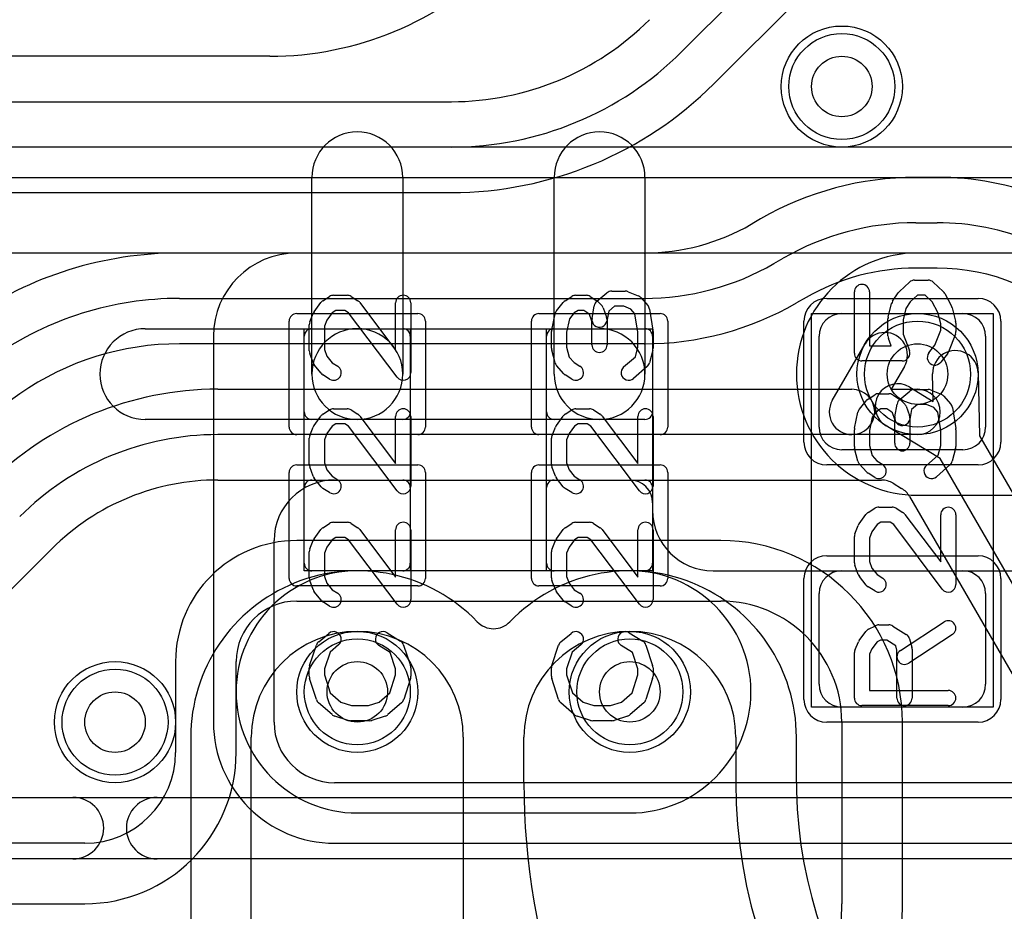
# Model space of a CAD drawing. Extents: x 0 to 20.5, y -6 to 27.
# Tile 8 of 14: x 9.8 to 13, y 19 to 21.9. Entities that reach past the tile are written whole.
import ezdxf

# ---------------------------------------------------------------- set-up
doc = ezdxf.new("R2010")
doc.units = 0
for name, color, linetype in [('Hole', 1, 'CONTINUOUS'), ('L1', 3, 'CONTINUOUS'), ('L2', 3, 'CONTINUOUS'), ('L3', 3, 'CONTINUOUS'), ('L4', 3, 'CONTINUOUS'), ('MetalMask-A', 176, 'CONTINUOUS'), ('PartsArea-A', 111, 'CONTINUOUS'), ('PartsArea-B', 111, 'CONTINUOUS'), ('PartsSilk-A', 221, 'CONTINUOUS'), ('Resist-A', 2, 'CONTINUOUS'), ('Resist-B', 2, 'CONTINUOUS'), ('Silk-A', 140, 'CONTINUOUS')]:
    doc.layers.add(name, color=color, linetype=linetype)

msp = doc.modelspace()

# ---------------------------------------------------------------- linework, layer by layer
at = {"layer": 'Hole'}
for centre in [(12.5, 21.7), (12.75, 20.75), (10.9, 19.7), (11.8, 19.7), (10.1, 19.6)]:
    msp.add_circle(centre, 0.1, dxfattribs=at)
at = {"layer": 'L1'}
for p, q in [((10.75, 20.75), (10.75, 21.4)), ((11.05, 21.4), (11.05, 20.75)), ((11.55, 20.75), (11.55, 21.4)), ((11.85, 21.4), (11.85, 20.75)), ((13.8, 21.15004), (10.7, 21.15004)), ((12.5, 20.95), (12.9, 20.95)), ((10.2, 20.9), (10.9, 20.9)), ((10.42496, 20.875), (10.42496, 19.6)), ((10.725, 20.625), (10.725, 20.875)), ((10.75, 20.9), (11.05, 20.9)), ((10.9, 20.9), (11.7, 20.9)), ((11.075, 20.875), (11.075, 20.625)), ((11.525, 20.625), (11.525, 20.875)), ((11.55, 20.9), (11.85, 20.9)), ((11.875, 20.875), (11.875, 20.625)), ((12.425, 20.575), (12.425, 20.875)), ((12.975, 20.875), (12.975, 20.575)), ((10.9, 20.6), (10.2, 20.6)), ((11.05, 20.6), (10.75, 20.6)), ((11.7, 20.6), (10.9, 20.6)), ((11.85, 20.6), (11.55, 20.6)), ((12.9, 20.5), (12.5, 20.5)), ((10.75, 20.4), (11.05, 20.4)), ((10.825, 20.4), (11.80003, 20.4)), ((11.55, 20.4), (11.85, 20.4)), ((10.725, 20.125), (10.725, 20.375)), ((11.075, 20.375), (11.075, 20.125)), ((11.525, 20.125), (11.525, 20.375)), ((11.875, 20.375), (11.875, 20.125)), ((11.875, 20.32503), (11.875, 20.3)), ((10.625, 19.6), (10.625, 20.2)), ((11.05, 20.1), (10.75, 20.1)), ((11.85, 20.1), (11.55, 20.1)), ((12.075, 20.1), (16.20003, 20.1)), ((12.5, 20.1), (12.9, 20.1)), ((12.425, 19.725), (12.425, 20.025)), ((12.975, 20.025), (12.975, 19.725)), ((12.9, 19.65), (12.5, 19.65)), ((16.075, 19.4), (10.825, 19.4)), ((10.825, 19.19996), (16.075, 19.19996))]:
    msp.add_line(p, q, dxfattribs=at)
for centre in [(12.5, 21.7), (12.75, 20.75), (10.9, 19.7), (11.8, 19.7), (10.1, 19.6)]:
    msp.add_circle(centre, 0.2, dxfattribs=at)
for centre, radius, start, end in [((10.9, 21.4), 0.15, 0, 180), ((11.7, 21.4), 0.15, 0, 180), ((10.7, 20.875), 0.27504, 90, 180), ((12.5, 20.875), 0.075, 90, 180), ((12.9, 20.875), 0.075, 0, 90), ((10.2, 20.75), 0.15, 90, -90), ((10.75, 20.875), 0.025, 90, 180), ((10.9, 20.75), 0.15, 90, -90), ((10.9, 20.75), 0.15, -90, 90), ((11.05, 20.875), 0.025, 0, 90), ((11.55, 20.875), 0.025, 90, 180), ((11.7, 20.75), 0.15, -90, 90), ((11.85, 20.875), 0.025, 0, 90), ((10.9, 20.75), 0.15, 180, 0), ((11.7, 20.75), 0.15, 180, 0), ((10.75, 20.625), 0.025, 180, -90), ((11.05, 20.625), 0.025, -90, 0), ((11.55, 20.625), 0.025, 180, -90), ((11.85, 20.625), 0.025, -90, 0), ((12.5, 20.575), 0.075, 180, -90), ((12.9, 20.575), 0.075, -90, 0), ((10.825, 20.2), 0.2, 90, 180), ((10.75, 20.375), 0.025, 90, 180), ((11.05, 20.375), 0.025, 0, 90), ((11.55, 20.375), 0.025, 90, 180), ((11.80003, 20.32503), 0.07497, 0, 90), ((11.85, 20.375), 0.025, 0, 90), ((12.075, 20.3), 0.2, 180, -90), ((10.75, 20.125), 0.025, 180, -90), ((11.05, 20.125), 0.025, -90, 0), ((11.55, 20.125), 0.025, 180, -90), ((11.85, 20.125), 0.025, -90, 0), ((12.5, 20.025), 0.075, 90, 180), ((12.9, 20.025), 0.075, 0, 90), ((12.5, 19.725), 0.075, 180, -90), ((12.9, 19.725), 0.075, -90, 0), ((10.825, 19.6), 0.40004, 180, -90), ((10.825, 19.6), 0.2, 180, -90)]:
    msp.add_arc(centre, radius, start, end, dxfattribs=at)
at = {"layer": 'L2'}
for p, q in [((7.50004, 21.4), (16.9747, 21.4)), ((17.00152, 21.15004), (7.50001, 21.15004)), ((13.55, 21.15004), (12.75, 21.15004)), ((12.75, 20.34996), (13.55, 20.34996)), ((12.1, 20.20004), (10.7, 20.20004)), ((10.7, 20), (12.1, 20)), ((10.29996, 19.8), (10.29996, 19.5)), ((10.5, 19.5), (10.5, 19.8)), ((12.5, 19.6), (12.5, 19)), ((12.70004, 19), (12.70004, 19.6)), ((10, 19.20004), (6.4, 19.20004)), ((6.4, 19), (10, 19))]:
    msp.add_line(p, q, dxfattribs=at)
for centre in [(12.5, 21.7), (10.9, 19.7), (11.8, 19.7), (10.1, 19.6)]:
    msp.add_circle(centre, 0.2, dxfattribs=at)
for centre, radius, start, end in [((12.75, 20.75), 0.40004, 90, -90), ((10.7, 19.8), 0.40004, 90, 180), ((12.1, 19.6), 0.60004, 0, 90), ((10.7, 19.8), 0.2, 90, 180), ((12.1, 19.6), 0.4, 0, 90), ((10, 19.5), 0.5, -90, 0), ((10, 19.5), 0.29996, -90, 0), ((10.5, 19), 2, -90, 0), ((10.5, 19), 2.20004, -90, 0)]:
    msp.add_arc(centre, radius, start, end, dxfattribs=at)
at = {"layer": 'L3'}
for p, q in [((0.67497, 21.4), (19.32503, 21.4)), ((19.32503, 21.15004), (0.67497, 21.15004)), ((13.55, 21.15004), (12.75, 21.15004)), ((12.75, 20.34996), (13.55, 20.34996)), ((11.8, 20.10004), (10.9, 20.10004)), ((10.9, 19.29996), (11.8, 19.29996))]:
    msp.add_line(p, q, dxfattribs=at)
for centre in [(12.5, 21.7), (10.1, 19.6)]:
    msp.add_circle(centre, 0.2, dxfattribs=at)
for centre, start, end in [((12.75, 20.75), 90, -90), ((10.9, 19.7), 90, -90), ((11.8, 19.7), -90, 90)]:
    msp.add_arc(centre, 0.40004, start, end, dxfattribs=at)
at = {"layer": 'L4'}
for p, q in [((12.07701, 21.70877), (12.94628, 22.57803)), ((12.44909, 22.29303), (11.97092, 21.81486)), ((10.61079, 21.8), (6.77719, 21.8)), ((6.77725, 21.65), (11.21079, 21.65)), ((11.21079, 21.5), (6.77725, 21.5)), ((12.81434, 21.40004), (12.74426, 21.40004)), ((6.77725, 21.34996), (11.21079, 21.34996)), ((12.20189, 21.24547), (12.20156, 21.24528)), ((12.23175, 21.26272), (12.20369, 21.24652)), ((12.74426, 21.25), (12.81433, 21.25)), ((11.84688, 21.15004), (10.31284, 21.15004)), ((12.27589, 21.11495), (12.30677, 21.13278)), ((12.81433, 21.1), (12.74426, 21.1)), ((10.31284, 21), (11.84688, 21)), ((12.38177, 21.00287), (12.35089, 20.98505)), ((11.84688, 20.85), (10.31284, 20.85)), ((12.46855, 20.6625), (12.5768, 20.85)), ((12.7067, 20.775), (12.6634, 20.7)), ((12.802, 20.65993), (12.79999, 20.75109)), ((12.94995, 20.75439), (12.95455, 20.5457)), ((9.78568, 20.68508), (9.24603, 20.31081)), ((10.43921, 20.7), (12.5335, 20.7)), ((12.6634, 20.7), (12.75, 20.7)), ((12.72405, 20.70726), (12.802, 20.65993)), ((12.5335, 20.55), (10.43921, 20.55)), ((12.75, 20.55), (12.5335, 20.55)), ((12.82465, 20.4707), (12.64621, 20.57904)), ((12.95455, 20.5457), (13.22604, 20.07544)), ((13.09614, 20.00044), (12.82465, 20.4707)), ((10.43921, 20.39996), (12.63108, 20.39996)), ((12.67002, 20.38906), (12.69751, 20.37236)), ((12.72352, 20.34576), (13.24731, 19.43853)), ((9.64733, 19.92907), (9.89123, 20.17298)), ((10.34996, 19.55), (10.34996, 16.64264)), ((10.55, 16.64264), (10.55, 19.55)), ((11.25, 19.55), (11.25, 16.64264)), ((11.45, 19.40023), (11.45, 19.55)), ((12.15, 19.55), (12.15, 19.40023)), ((12.35004, 19.40024), (12.35004, 19.55))]:
    msp.add_line(p, q, dxfattribs=at)
for centre in [(12.5, 21.7), (12.75, 20.75), (10.9, 19.7), (11.8, 19.7), (10.1, 19.6)]:
    msp.add_circle(centre, 0.2, dxfattribs=at)
for centre, radius, start, end in [((10.61078, 22.875), 1.075, -89.99947, -45), ((11.21078, 22.575), 0.925, -89.99938, -45), ((11.21078, 22.575), 1.075, -89.99947, -45), ((11.21077, 22.575), 1.22504, -89.99907, -44.99967), ((12.74426, 20.375), 1.02504, 90, 119.99926), ((12.81433, 20.42499), 0.97505, 47.64899, 89.99941), ((11.84688, 21.85804), 0.708, -90, -60.01391), ((12.16325, 21.30977), 0.075, -60.01632, -59.87609), ((12.16337, 21.30984), 0.075, -59.98222, -59.92063), ((12.16414, 21.31028), 0.075, -60.59813, -60.0713), ((12.16447, 21.31047), 0.075, -60.0713, -59.95473), ((12.16512, 21.31084), 0.075, -60.52613, -59.05066), ((12.74426, 20.375), 0.875, 90, 119.99918), ((12.81433, 20.425), 0.825, 44.99902, 90), ((10.31284, 19.925), 1.22504, 90, 124.7437), ((11.84688, 21.85804), 0.85804, -90, -60.00076), ((12.74426, 20.375), 0.725, 90, 119.99925), ((12.81433, 20.425), 0.675, 44.99892, 90), ((10.31284, 19.925), 1.075, 90, 124.74322), ((11.84688, 21.85804), 1.00804, -90, -60.00064), ((12.64175, 20.8125), 0.075, -30.00073, 150.00073), ((10.31284, 19.925), 0.925, 90, 124.74357), ((12.87497, 20.75274), 0.075, 1.26064, -178.73814), ((12.68513, 20.64315), 0.075, 58.73883, -121.26419), ((10.43921, 19.625), 1.075, 90, 134.99925), ((12.5335, 20.625), 0.075, -90, 90), ((12.75, 20.625), 0.075, -90, 90), ((12.5335, 20.625), 0.075, 149.99927, -90), ((10.43921, 19.625), 0.925, 90, 134.99956), ((10.43921, 19.625), 0.77496, 90, 112.17842), ((12.63108, 20.32496), 0.075, 58.72181, 90), ((12.65857, 20.30826), 0.075, 30.00073, 58.72181), ((10.43921, 19.62499), 0.77497, 112.18116, 134.99948), ((10.17498, 20.27317), 0.075, 112.17735, 112.20853), ((10.9, 19.54999), 0.55004, 43.94959, 179.99896), ((11.8, 19.54999), 0.55004, 0.00104, 136.05041), ((11.35, 19.98378), 0.075, -136.05341, -43.94659), ((10.9, 19.55), 0.35, 0, 180), ((11.8, 19.55), 0.35, 0, 180), ((13.8, 19.40023), 2.35, 180, -104.99962), ((13.8, 19.40023), 1.65, 180, -104.99959), ((13.8, 19.40023), 1.44996, 179.99961, -179.99644), ((13.80001, 19.40012), 1.44997, 179.99921, -178.952), ((12.42527, 19.37497), 0.075, -178.95337, -178.51005), ((13.8, 19.40023), 1.44996, -178.92472, -104.99966)]:
    msp.add_arc(centre, radius, start, end, dxfattribs=at)
at = {"layer": 'MetalMask-A'}
for p, q in [((12.5, 20.95), (12.9, 20.95)), ((10.725, 20.625), (10.725, 20.875)), ((10.75, 20.9), (11.05, 20.9)), ((11.075, 20.875), (11.075, 20.625)), ((11.525, 20.625), (11.525, 20.875)), ((11.55, 20.9), (11.85, 20.9)), ((11.875, 20.875), (11.875, 20.625)), ((12.425, 20.575), (12.425, 20.875)), ((12.975, 20.875), (12.975, 20.575)), ((11.05, 20.6), (10.75, 20.6)), ((11.85, 20.6), (11.55, 20.6)), ((12.9, 20.5), (12.5, 20.5)), ((10.75, 20.4), (11.05, 20.4)), ((11.55, 20.4), (11.85, 20.4)), ((10.725, 20.125), (10.725, 20.375)), ((11.075, 20.375), (11.075, 20.125)), ((11.525, 20.125), (11.525, 20.375)), ((11.875, 20.375), (11.875, 20.125)), ((11.05, 20.1), (10.75, 20.1)), ((11.85, 20.1), (11.55, 20.1)), ((12.5, 20.1), (12.9, 20.1)), ((12.425, 19.725), (12.425, 20.025)), ((12.975, 20.025), (12.975, 19.725)), ((12.9, 19.65), (12.5, 19.65))]:
    msp.add_line(p, q, dxfattribs=at)
for centre, radius, start, end in [((12.5, 20.875), 0.075, 90, 180), ((12.9, 20.875), 0.075, 0, 90), ((10.75, 20.875), 0.025, 90, 180), ((11.05, 20.875), 0.025, 0, 90), ((11.55, 20.875), 0.025, 90, 180), ((11.85, 20.875), 0.025, 0, 90), ((10.75, 20.625), 0.025, 180, -90), ((11.05, 20.625), 0.025, -90, 0), ((11.55, 20.625), 0.025, 180, -90), ((11.85, 20.625), 0.025, -90, 0), ((12.5, 20.575), 0.075, 180, -90), ((12.9, 20.575), 0.075, -90, 0), ((10.75, 20.375), 0.025, 90, 180), ((11.05, 20.375), 0.025, 0, 90), ((11.55, 20.375), 0.025, 90, 180), ((11.85, 20.375), 0.025, 0, 90), ((10.75, 20.125), 0.025, 180, -90), ((11.05, 20.125), 0.025, -90, 0), ((11.55, 20.125), 0.025, 180, -90), ((11.85, 20.125), 0.025, -90, 0), ((12.5, 20.025), 0.075, 90, 180), ((12.9, 20.025), 0.075, 0, 90), ((12.5, 19.725), 0.075, 180, -90), ((12.9, 19.725), 0.075, -90, 0)]:
    msp.add_arc(centre, radius, start, end, dxfattribs=at)
at = {"layer": 'PartsArea-A'}
for p, q in [((20, 21.5), (0, 21.5)), ((12.4, 19.65), (12.4, 20.95)), ((12.4, 20.95), (13, 20.95)), ((13, 20.95), (13, 19.65)), ((10.725, 20.1), (10.725, 20.9)), ((10.725, 20.9), (11.075, 20.9)), ((11.075, 20.9), (11.075, 20.1)), ((11.525, 20.1), (11.525, 20.9)), ((11.525, 20.9), (11.875, 20.9)), ((11.875, 20.9), (11.875, 20.1)), ((11.075, 20.1), (10.725, 20.1)), ((11.875, 20.1), (11.525, 20.1)), ((13, 19.65), (12.4, 19.65))]:
    msp.add_line(p, q, dxfattribs=at)
at = {"layer": 'PartsArea-B'}
msp.add_line((20, 21.5), (0, 21.5), dxfattribs=at)
at = {"layer": 'PartsSilk-A'}
for p, q in [((12.69022, 21.02313), (12.72355, 21.05369)), ((12.74045, 21.06026), (12.7849, 21.06026)), ((12.8018, 21.05369), (12.83513, 21.02313)), ((10.78646, 20.99257), (10.80868, 21.00646)), ((10.82193, 21.01026), (10.86638, 21.01026)), ((10.87963, 21.00646), (10.90185, 20.99257)), ((11.58646, 20.99257), (11.60868, 21.00646)), ((11.62193, 21.01026), (11.65527, 21.01026)), ((11.66852, 21.00646), (11.69074, 20.99257)), ((11.69112, 20.99058), (11.72445, 21.01835)), ((11.74045, 21.02414), (11.7849, 21.02414)), ((11.79451, 21.02222), (11.82784, 21.00834)), ((12.54138, 20.81859), (12.54138, 21.02137)), ((12.59138, 21.02137), (12.59138, 20.84359)), ((12.6678, 20.99079), (12.68632, 21.01857)), ((12.75018, 21.01026), (12.72624, 20.98832)), ((12.77517, 21.01026), (12.75018, 21.01026)), ((12.79818, 20.98916), (12.77517, 21.01026)), ((12.84029, 21.01646), (12.86251, 20.97479)), ((10.75727, 20.95551), (10.77949, 20.98607)), ((10.90858, 20.9864), (11.02656, 20.82953)), ((11.02656, 20.82953), (11.02656, 20.98526)), ((11.07656, 20.98526), (11.07656, 20.7547)), ((11.55797, 20.95921), (11.58019, 20.98699)), ((11.6751, 20.93408), (11.68251, 20.97575)), ((11.69517, 20.98905), (11.70628, 20.97794)), ((11.7495, 20.97414), (11.73014, 20.95801)), ((11.7799, 20.97414), (11.7495, 20.97414)), ((11.80334, 20.96438), (11.7799, 20.97414)), ((11.83692, 21.00187), (11.85914, 20.97687)), ((12.65324, 20.93854), (12.66435, 20.98298)), ((12.72624, 20.98832), (12.7118, 20.96666)), ((12.81694, 20.95398), (12.79818, 20.98916)), ((10.74317, 20.92231), (10.75428, 20.95009)), ((10.81708, 20.95274), (10.79954, 20.92863)), ((10.8291, 20.96026), (10.81708, 20.95274)), ((10.85921, 20.96026), (10.8291, 20.96026)), ((10.87141, 20.95263), (10.85921, 20.96026)), ((11.03158, 20.73967), (10.87141, 20.95263)), ((11.54192, 20.89596), (11.55303, 20.94874)), ((11.61657, 20.95243), (11.60073, 20.93262)), ((11.6291, 20.96026), (11.61657, 20.95243)), ((11.6481, 20.96026), (11.6291, 20.96026)), ((11.66182, 20.95168), (11.6481, 20.96026)), ((11.667, 20.9465), (11.66182, 20.95168)), ((11.67471, 20.9253), (11.667, 20.9465)), ((11.7121, 20.9688), (11.72321, 20.93824)), ((11.73014, 20.95801), (11.72432, 20.92532)), ((11.81692, 20.94911), (11.80334, 20.96438)), ((11.82656, 20.88882), (11.81692, 20.94911)), ((11.86514, 20.96421), (11.87625, 20.89476)), ((12.7118, 20.96666), (12.70249, 20.9294)), ((12.82656, 20.91551), (12.81694, 20.95398)), ((12.8647, 20.96909), (12.87581, 20.92465)), ((10.74138, 20.82692), (10.74138, 20.91303)), ((10.79954, 20.92863), (10.79138, 20.90822)), ((10.79138, 20.90822), (10.79138, 20.83132)), ((11.60073, 20.93262), (11.59138, 20.88821)), ((11.67471, 20.84637), (11.67471, 20.9253)), ((11.72471, 20.9297), (11.72471, 20.84637)), ((12.65249, 20.87692), (12.65249, 20.93248)), ((12.70249, 20.9294), (12.70249, 20.88152)), ((12.82656, 20.89541), (12.82656, 20.91551)), ((12.87656, 20.91859), (12.87656, 20.89081)), ((11.54138, 20.83526), (11.54138, 20.89081)), ((11.59138, 20.88821), (11.59138, 20.83854)), ((11.82656, 20.83854), (11.82656, 20.88882)), ((11.87656, 20.89081), (11.87656, 20.83526)), ((12.70249, 20.88152), (12.72307, 20.82749)), ((12.80737, 20.84504), (12.82656, 20.89541)), ((12.87492, 20.88191), (12.8527, 20.82358)), ((12.59138, 20.84359), (12.66343, 20.84359)), ((12.66343, 20.84359), (12.65413, 20.86802)), ((12.7876, 20.82032), (12.80737, 20.84504)), ((10.754, 20.78783), (10.74289, 20.81838)), ((10.79138, 20.83132), (10.79958, 20.80878)), ((11.55333, 20.78715), (11.54222, 20.82882)), ((11.59138, 20.83854), (11.60012, 20.80576)), ((11.81826, 20.80739), (11.82656, 20.83854)), ((11.87572, 20.82882), (11.86461, 20.78715)), ((12.84886, 20.81686), (12.82664, 20.78908)), ((10.78019, 20.75297), (10.75797, 20.78075)), ((10.79958, 20.80878), (10.81657, 20.78753)), ((10.81657, 20.78753), (10.83518, 20.7759)), ((11.58102, 20.75198), (11.5588, 20.77698)), ((11.60012, 20.80576), (11.61601, 20.78788)), ((11.61601, 20.78788), (11.63518, 20.7759)), ((11.77955, 20.77351), (11.81826, 20.80739)), ((12.69971, 20.79359), (12.56638, 20.79359)), ((10.80868, 20.7335), (10.78646, 20.74739)), ((11.60868, 20.7335), (11.58646, 20.74739)), ((11.85691, 20.77478), (11.81247, 20.73589)), ((12.58646, 20.66757), (12.60868, 20.68146)), ((12.62193, 20.68526), (12.65527, 20.68526)), ((12.66852, 20.68146), (12.69074, 20.66757)), ((12.69112, 20.66558), (12.72445, 20.69335)), ((12.74045, 20.69914), (12.7849, 20.69914)), ((12.79451, 20.69722), (12.82784, 20.68334)), ((12.55797, 20.63421), (12.58019, 20.66199)), ((12.6751, 20.60908), (12.68251, 20.65075)), ((12.69517, 20.66405), (12.70628, 20.65294)), ((12.7495, 20.64914), (12.73014, 20.63301)), ((12.7799, 20.64914), (12.7495, 20.64914)), ((12.80334, 20.63938), (12.7799, 20.64914)), ((12.83692, 20.67687), (12.85914, 20.65187)), ((10.78646, 20.61757), (10.80868, 20.63146)), ((10.82193, 20.63526), (10.86638, 20.63526)), ((10.87963, 20.63146), (10.90185, 20.61757)), ((11.58646, 20.61757), (11.60868, 20.63146)), ((11.62193, 20.63526), (11.66638, 20.63526)), ((11.67963, 20.63146), (11.70185, 20.61757)), ((12.54192, 20.57096), (12.55303, 20.62374)), ((12.61657, 20.62743), (12.60073, 20.60762)), ((12.6291, 20.63526), (12.61657, 20.62743)), ((12.6481, 20.63526), (12.6291, 20.63526)), ((12.66182, 20.62668), (12.6481, 20.63526)), ((12.667, 20.6215), (12.66182, 20.62668)), ((12.67471, 20.6003), (12.667, 20.6215)), ((12.7121, 20.6438), (12.72321, 20.61324)), ((12.73014, 20.63301), (12.72432, 20.60032)), ((12.81692, 20.62411), (12.80334, 20.63938)), ((12.82656, 20.56382), (12.81692, 20.62411)), ((12.86514, 20.63921), (12.87625, 20.56976)), ((10.75727, 20.58051), (10.77949, 20.61107)), ((10.8291, 20.58526), (10.81708, 20.57774)), ((10.85921, 20.58526), (10.8291, 20.58526)), ((10.87141, 20.57763), (10.85921, 20.58526)), ((10.90858, 20.6114), (11.02656, 20.45453)), ((11.02656, 20.45453), (11.02656, 20.61026)), ((11.07656, 20.61026), (11.07656, 20.3797)), ((11.55727, 20.58051), (11.57949, 20.61107)), ((11.6291, 20.58526), (11.61708, 20.57774)), ((11.65921, 20.58526), (11.6291, 20.58526)), ((11.67141, 20.57763), (11.65921, 20.58526)), ((11.70858, 20.6114), (11.82656, 20.45453)), ((11.82656, 20.45453), (11.82656, 20.61026)), ((11.87656, 20.61026), (11.87656, 20.3797)), ((12.60073, 20.60762), (12.59138, 20.56321)), ((12.67471, 20.52137), (12.67471, 20.6003)), ((12.72471, 20.6047), (12.72471, 20.52137)), ((10.74317, 20.54731), (10.75428, 20.57509)), ((10.79954, 20.55363), (10.79138, 20.53322)), ((10.81708, 20.57774), (10.79954, 20.55363)), ((11.03158, 20.36467), (10.87141, 20.57763)), ((11.54317, 20.54731), (11.55428, 20.57509)), ((11.59954, 20.55363), (11.59138, 20.53322)), ((11.61708, 20.57774), (11.59954, 20.55363)), ((11.83158, 20.36467), (11.67141, 20.57763)), ((12.54138, 20.51026), (12.54138, 20.56581)), ((12.59138, 20.56321), (12.59138, 20.51354)), ((12.82656, 20.51354), (12.82656, 20.56382)), ((12.87656, 20.56581), (12.87656, 20.51026)), ((10.74138, 20.45192), (10.74138, 20.53803)), ((10.79138, 20.53322), (10.79138, 20.45632)), ((11.54138, 20.45192), (11.54138, 20.53803)), ((11.59138, 20.53322), (11.59138, 20.45632)), ((12.55333, 20.46215), (12.54222, 20.50382)), ((12.59138, 20.51354), (12.60012, 20.48076)), ((12.81826, 20.48239), (12.82656, 20.51354)), ((12.87572, 20.50382), (12.86461, 20.46215)), ((10.79138, 20.45632), (10.79958, 20.43378)), ((11.59138, 20.45632), (11.59958, 20.43378)), ((12.58102, 20.42698), (12.5588, 20.45198)), ((12.60012, 20.48076), (12.61601, 20.46288)), ((12.61601, 20.46288), (12.63518, 20.4509)), ((12.77955, 20.44851), (12.81826, 20.48239)), ((10.754, 20.41283), (10.74289, 20.44338)), ((10.79958, 20.43378), (10.81657, 20.41253)), ((11.554, 20.41283), (11.54289, 20.44338)), ((11.59958, 20.43378), (11.61657, 20.41253)), ((12.60868, 20.4085), (12.58646, 20.42239)), ((12.85691, 20.44978), (12.81247, 20.41089)), ((10.78019, 20.37797), (10.75797, 20.40575)), ((10.81657, 20.41253), (10.83518, 20.4009)), ((11.58019, 20.37797), (11.55797, 20.40575)), ((11.61657, 20.41253), (11.63518, 20.4009)), ((10.80868, 20.3585), (10.78646, 20.37239)), ((11.60868, 20.3585), (11.58646, 20.37239)), ((12.58646, 20.29257), (12.60868, 20.30646)), ((12.62193, 20.31026), (12.66638, 20.31026)), ((12.67963, 20.30646), (12.70185, 20.29257)), ((10.78646, 20.24257), (10.80868, 20.25646)), ((10.82193, 20.26026), (10.86638, 20.26026)), ((10.87963, 20.25646), (10.90185, 20.24257)), ((11.58646, 20.24257), (11.60868, 20.25646)), ((11.62193, 20.26026), (11.66638, 20.26026)), ((11.67963, 20.25646), (11.70185, 20.24257)), ((12.55727, 20.25551), (12.57949, 20.28607)), ((12.6291, 20.26026), (12.61708, 20.25274)), ((12.65921, 20.26026), (12.6291, 20.26026)), ((12.67141, 20.25263), (12.65921, 20.26026)), ((12.70858, 20.2864), (12.82656, 20.12953)), ((12.82656, 20.12953), (12.82656, 20.28526)), ((12.87656, 20.28526), (12.87656, 20.0547)), ((10.75727, 20.20551), (10.77949, 20.23607)), ((10.90858, 20.2364), (11.02656, 20.07953)), ((11.02656, 20.07953), (11.02656, 20.23526)), ((11.07656, 20.23526), (11.07656, 20.0047)), ((11.55727, 20.20551), (11.57949, 20.23607)), ((11.70858, 20.2364), (11.82656, 20.07953)), ((11.82656, 20.07953), (11.82656, 20.23526)), ((11.87656, 20.23526), (11.87656, 20.0047)), ((12.54317, 20.22231), (12.55428, 20.25009)), ((12.59954, 20.22863), (12.59138, 20.20822)), ((12.61708, 20.25274), (12.59954, 20.22863)), ((12.83158, 20.03967), (12.67141, 20.25263)), ((10.74317, 20.17231), (10.75428, 20.20009)), ((10.81708, 20.20274), (10.79954, 20.17863)), ((10.8291, 20.21026), (10.81708, 20.20274)), ((10.85921, 20.21026), (10.8291, 20.21026)), ((10.87141, 20.20263), (10.85921, 20.21026)), ((11.03158, 19.98967), (10.87141, 20.20263)), ((11.54317, 20.17231), (11.55428, 20.20009)), ((11.61708, 20.20274), (11.59954, 20.17863)), ((11.6291, 20.21026), (11.61708, 20.20274)), ((11.65921, 20.21026), (11.6291, 20.21026)), ((11.67141, 20.20263), (11.65921, 20.21026)), ((11.83158, 19.98967), (11.67141, 20.20263)), ((12.54138, 20.12692), (12.54138, 20.21303)), ((12.59138, 20.20822), (12.59138, 20.13132)), ((10.74138, 20.07692), (10.74138, 20.16303)), ((10.79954, 20.17863), (10.79138, 20.15822)), ((11.54138, 20.07692), (11.54138, 20.16303)), ((11.59954, 20.17863), (11.59138, 20.15822)), ((10.79138, 20.15822), (10.79138, 20.08132)), ((11.59138, 20.15822), (11.59138, 20.08132)), ((12.59138, 20.13132), (12.59958, 20.10878)), ((12.554, 20.08783), (12.54289, 20.11838)), ((12.59958, 20.10878), (12.61657, 20.08753)), ((10.754, 20.03783), (10.74289, 20.06838)), ((10.79138, 20.08132), (10.79958, 20.05878)), ((11.554, 20.03783), (11.54289, 20.06838)), ((11.59138, 20.08132), (11.59958, 20.05878)), ((12.58019, 20.05297), (12.55797, 20.08075)), ((12.61657, 20.08753), (12.63518, 20.0759)), ((10.78019, 20.00297), (10.75797, 20.03075)), ((10.79958, 20.05878), (10.81657, 20.03753)), ((10.81657, 20.03753), (10.83518, 20.0259)), ((11.58019, 20.00297), (11.55797, 20.03075)), ((11.59958, 20.05878), (11.61657, 20.03753)), ((11.61657, 20.03753), (11.63518, 20.0259)), ((12.60868, 20.0335), (12.58646, 20.04739)), ((10.80868, 19.9835), (10.78646, 19.99739)), ((11.60868, 19.9835), (11.58646, 19.99739)), ((12.55727, 19.8694), (12.57949, 19.89996)), ((12.58853, 19.90762), (12.61075, 19.91873)), ((12.62193, 19.92137), (12.65527, 19.92137)), ((12.66852, 19.91757), (12.71296, 19.88979)), ((12.69344, 19.83673), (12.83788, 19.93118)), ((10.7726, 19.86558), (10.80593, 19.89335)), ((10.99815, 19.89534), (11.04259, 19.86757)), ((11.5726, 19.86558), (11.60593, 19.89335)), ((11.79815, 19.89534), (11.84259, 19.86757)), ((12.62783, 19.87137), (12.61634, 19.86563)), ((12.6481, 19.87137), (12.62783, 19.87137)), ((12.6781, 19.85262), (12.6481, 19.87137)), ((12.86524, 19.88934), (12.7208, 19.79489)), ((12.72387, 19.87503), (12.73128, 19.84725)), ((10.74266, 19.7876), (10.76488, 19.85427)), ((10.83793, 19.85493), (10.81007, 19.83172)), ((11.00847, 19.82993), (10.97165, 19.85294)), ((11.05306, 19.85427), (11.07528, 19.7876)), ((11.54266, 19.7876), (11.56488, 19.85427)), ((11.63793, 19.85493), (11.61007, 19.83172)), ((11.80847, 19.82993), (11.77165, 19.85294)), ((11.85306, 19.85427), (11.87528, 19.7876)), ((12.54353, 19.83985), (12.55464, 19.86485)), ((12.59926, 19.84213), (12.59138, 19.8244)), ((12.61634, 19.86563), (12.59926, 19.84213)), ((12.68212, 19.83753), (12.6781, 19.85262)), ((12.68212, 19.6797), (12.68212, 19.83753)), ((12.73212, 19.84081), (12.73212, 19.6797)), ((10.81007, 19.83172), (10.79138, 19.77564)), ((11.02656, 19.77564), (11.00847, 19.82993)), ((11.61007, 19.83172), (11.59138, 19.77564)), ((11.82656, 19.77564), (11.80847, 19.82993)), ((12.54138, 19.6797), (12.54138, 19.8297)), ((12.59138, 19.8244), (12.59138, 19.7047)), ((10.74138, 19.75192), (10.74138, 19.7797)), ((10.79138, 19.77564), (10.79138, 19.75582)), ((11.02656, 19.75582), (11.02656, 19.77564)), ((11.07656, 19.7797), (11.07656, 19.75192)), ((11.54138, 19.75192), (11.54138, 19.7797)), ((11.59138, 19.77564), (11.59138, 19.75582)), ((11.82656, 19.75582), (11.82656, 19.77564)), ((11.87656, 19.7797), (11.87656, 19.75192)), ((10.76479, 19.67486), (10.74257, 19.7443)), ((10.79138, 19.75582), (10.81029, 19.69672)), ((11.00765, 19.69672), (11.02656, 19.75582)), ((11.07537, 19.7443), (11.05315, 19.67486)), ((11.56479, 19.67486), (11.54257, 19.7443)), ((11.59138, 19.75582), (11.61029, 19.69672)), ((11.80765, 19.69672), (11.82656, 19.75582)), ((11.87537, 19.7443), (11.85315, 19.67486)), ((12.59138, 19.7047), (12.85156, 19.7047)), ((10.81029, 19.69672), (10.84553, 19.66588)), ((10.97241, 19.66588), (11.00765, 19.69672)), ((11.61029, 19.69672), (11.64553, 19.66588)), ((11.77241, 19.66588), (11.80765, 19.69672)), ((10.81658, 19.62478), (10.77214, 19.66367)), ((10.84553, 19.66588), (10.88131, 19.6547)), ((10.88131, 19.6547), (10.93663, 19.6547)), ((10.93663, 19.6547), (10.97241, 19.66588)), ((11.0458, 19.66367), (11.00136, 19.62478)), ((11.61658, 19.62478), (11.57214, 19.66367)), ((11.64553, 19.66588), (11.68131, 19.6547)), ((11.68131, 19.6547), (11.73663, 19.6547)), ((11.73663, 19.6547), (11.77241, 19.66588)), ((11.8458, 19.66367), (11.80136, 19.62478)), ((12.85156, 19.6547), (12.56638, 19.6547)), ((10.87003, 19.60584), (10.82558, 19.61973)), ((10.99236, 19.61973), (10.94791, 19.60584)), ((11.67003, 19.60584), (11.62558, 19.61973)), ((11.79236, 19.61973), (11.74791, 19.60584)), ((10.94045, 19.6047), (10.87749, 19.6047)), ((11.74045, 19.6047), (11.67749, 19.6047)), ((0.95, 19.3516), (19.05, 19.3516)), ((18.9484, 19.1484), (1.0516, 19.1484))]:
    msp.add_line(p, q, dxfattribs=at)
for centre, start, end in [((12.56638, 21.02137), 0, 180), ((12.74045, 21.03526), 90, 132.51745), ((12.7849, 21.03526), 47.4797, 90), ((10.82193, 20.98526), 90, 122.01002), ((10.86638, 20.98526), 57.99462, 90), ((11.05156, 20.98526), 0, 180), ((11.62193, 20.98526), 90, 122.01002), ((11.65527, 20.98526), 57.99462, 90), ((11.74045, 20.99914), 90, 129.8005), ((11.7849, 20.99914), 67.39424, 90), ((11.81823, 20.98526), 41.62783, 67.39112), ((12.70712, 21.0047), 132.5203, 146.30993), ((12.81823, 21.0047), 28.0617, 47.48255), ((10.79971, 20.97137), 122.00538, 143.97932), ((10.8886, 20.97137), 36.9524, 57.98998), ((11.59971, 20.97137), 122.00538, 141.34522), ((11.70712, 20.97137), 129.7909, 169.91674), ((11.67749, 20.97137), 45, 57.98998), ((11.6886, 20.96026), 19.97136, 45), ((11.84045, 20.96026), 9.08937, 41.63069), ((12.6886, 20.97692), 146.30358, 165.96376), ((12.84045, 20.96303), 14.03068, 28.0682), ((10.77749, 20.94081), 143.98274, 158.20215), ((11.57749, 20.94359), 141.33303, 168.11298), ((10.76638, 20.91303), 158.2071, 180), ((11.69971, 20.9297), 169.90837, -10.08326), ((11.69971, 20.9297), 0, 19.97859), ((12.67749, 20.93248), 165.96932, 180), ((12.85156, 20.91859), 0, 14.03624), ((11.56638, 20.89081), 168.11016, 180), ((11.85156, 20.89081), 0, 9.08867), ((12.67749, 20.87692), 180, -159.14636), ((12.85156, 20.89081), -20.8565, 0), ((11.69971, 20.84637), 180, 0), ((10.76638, 20.82692), 180, -160.01539), ((11.56638, 20.83526), 180, -165.07115), ((11.85156, 20.83526), -14.92551, 0), ((12.56638, 20.81859), 180, -90), ((12.69971, 20.81859), -90, 20.8565), ((12.80712, 20.8047), 141.33303, -38.65478), ((12.82934, 20.83248), -38.66697, -20.85364), ((10.77749, 20.79637), -160.02081, -141.34522), ((11.57749, 20.79359), -165.07449, -138.36931), ((11.84045, 20.79359), -48.81192, -14.92885), ((10.79971, 20.76859), -141.33303, -122.01002), ((10.82193, 20.7547), -122.00538, 57.98998), ((11.05156, 20.7547), -143.0476, 0), ((11.59971, 20.76859), -138.37217, -122.01002), ((11.62193, 20.7547), -122.00538, 57.98998), ((11.79601, 20.7547), 131.18808, -48.81042), ((12.62193, 20.66026), 90, 122.01002), ((12.65527, 20.66026), 57.99462, 90), ((12.74045, 20.67414), 90, 129.8005), ((12.7849, 20.67414), 67.39424, 90), ((12.81823, 20.66026), 41.62783, 67.39112), ((12.59971, 20.64637), 122.00538, 141.34522), ((12.70712, 20.64637), 129.7909, 169.91674), ((12.67749, 20.64637), 45, 57.98998), ((12.6886, 20.63526), 19.97136, 45), ((12.84045, 20.63526), 9.08937, 41.63069), ((10.79971, 20.59637), 122.00538, 143.97932), ((10.82193, 20.61026), 90, 122.01002), ((10.86638, 20.61026), 57.99462, 90), ((10.8886, 20.59637), 36.9524, 57.98998), ((11.05156, 20.61026), 0, 180), ((11.59971, 20.59637), 122.00538, 143.97932), ((11.62193, 20.61026), 90, 122.01002), ((11.66638, 20.61026), 57.99462, 90), ((11.6886, 20.59637), 36.9524, 57.98998), ((11.85156, 20.61026), 0, 180), ((12.57749, 20.61859), 141.33303, 168.11298), ((12.69971, 20.6047), 169.90837, -10.08326), ((12.69971, 20.6047), 0, 19.97859), ((10.77749, 20.56581), 143.98274, 158.20215), ((11.57749, 20.56581), 143.98274, 158.20215), ((12.56638, 20.56581), 168.11016, 180), ((12.85156, 20.56581), 0, 9.08867), ((10.76638, 20.53803), 158.2071, 180), ((11.56638, 20.53803), 158.2071, 180), ((12.69971, 20.52137), 180, 0), ((12.56638, 20.51026), 180, -165.07115), ((12.85156, 20.51026), -14.92551, 0), ((10.76638, 20.45192), 180, -160.01539), ((11.56638, 20.45192), 180, -160.01539), ((12.57749, 20.46859), -165.07449, -138.36931), ((12.84045, 20.46859), -48.81192, -14.92885), ((12.59971, 20.44359), -138.37217, -122.01002), ((12.62193, 20.4297), -122.00538, 57.98998), ((12.79601, 20.4297), 131.18808, -48.81042), ((10.77749, 20.42137), -160.02081, -141.34522), ((10.82193, 20.3797), -122.00538, 57.98998), ((11.57749, 20.42137), -160.02081, -141.34522), ((11.62193, 20.3797), -122.00538, 57.98998), ((10.79971, 20.39359), -141.33303, -122.01002), ((11.05156, 20.3797), -143.0476, 0), ((11.59971, 20.39359), -141.33303, -122.01002), ((11.85156, 20.3797), -143.0476, 0), ((12.59971, 20.27137), 122.00538, 143.97932), ((12.62193, 20.28526), 90, 122.01002), ((12.66638, 20.28526), 57.99462, 90), ((12.6886, 20.27137), 36.9524, 57.98998), ((12.85156, 20.28526), 0, 180), ((10.82193, 20.23526), 90, 122.01002), ((10.86638, 20.23526), 57.99462, 90), ((11.05156, 20.23526), 0, 180), ((11.62193, 20.23526), 90, 122.01002), ((11.66638, 20.23526), 57.99462, 90), ((11.85156, 20.23526), 0, 180), ((10.79971, 20.22137), 122.00538, 143.97932), ((10.8886, 20.22137), 36.9524, 57.98998), ((11.59971, 20.22137), 122.00538, 143.97932), ((11.6886, 20.22137), 36.9524, 57.98998), ((12.57749, 20.24081), 143.98274, 158.20215), ((10.77749, 20.19081), 143.98274, 158.20215), ((11.57749, 20.19081), 143.98274, 158.20215), ((12.56638, 20.21303), 158.2071, 180), ((10.76638, 20.16303), 158.2071, 180), ((11.56638, 20.16303), 158.2071, 180), ((12.56638, 20.12692), 180, -160.01539), ((10.76638, 20.07692), 180, -160.01539), ((11.56638, 20.07692), 180, -160.01539), ((12.57749, 20.09637), -160.02081, -141.34522), ((12.62193, 20.0547), -122.00538, 57.98998), ((10.77749, 20.04637), -160.02081, -141.34522), ((11.57749, 20.04637), -160.02081, -141.34522), ((12.59971, 20.06859), -141.33303, -122.01002), ((12.85156, 20.0547), -143.0476, 0), ((10.79971, 20.01859), -141.33303, -122.01002), ((10.82193, 20.0047), -122.00538, 57.98998), ((11.05156, 20.0047), -143.0476, 0), ((11.59971, 20.01859), -141.33303, -122.01002), ((11.62193, 20.0047), -122.00538, 57.98998), ((11.85156, 20.0047), -143.0476, 0), ((12.85156, 19.91026), -56.81854, 123.18086), ((10.82193, 19.87414), -50.2091, 129.8005), ((10.9849, 19.87414), 57.99462, -122.00075), ((11.62193, 19.87414), -50.2091, 129.8005), ((11.7849, 19.87414), 57.99462, -122.00075), ((12.59971, 19.88526), 116.56505, 143.97932), ((12.62193, 19.89637), 90, 116.56505), ((12.65527, 19.89637), 57.99462, 90), ((11.02934, 19.84637), 18.42046, 57.99462), ((11.82934, 19.84637), 18.42046, 57.99462), ((12.57749, 19.8547), 143.98274, 156.03964), ((12.69971, 19.86859), 14.92551, 57.98998), ((10.7886, 19.84637), 129.7909, 161.57954), ((11.5886, 19.84637), 129.7909, 161.57954), ((12.56638, 19.8297), 156.04915, 180), ((12.70712, 19.81581), 123.18146, -56.81914), ((12.70712, 19.84081), 0, 14.93527), ((10.76638, 19.7797), 161.57954, 180), ((11.05156, 19.7797), 0, 18.42046), ((11.56638, 19.7797), 161.57954, 180), ((11.85156, 19.7797), 0, 18.42046), ((10.76638, 19.75192), 180, -162.25358), ((11.05156, 19.75192), -17.74642, 0), ((11.56638, 19.75192), 180, -162.25358), ((11.85156, 19.75192), -17.74642, 0), ((12.85156, 19.6797), -90, 90), ((10.7886, 19.68248), -162.25358, -131.18808), ((11.02934, 19.68248), -48.81192, -17.74642), ((11.5886, 19.68248), -162.25358, -131.18808), ((11.82934, 19.68248), -48.81192, -17.74642), ((12.56638, 19.6797), 180, -90), ((12.70712, 19.6797), 180, 0), ((10.83304, 19.64359), -131.18808, -107.36223), ((10.9849, 19.64359), -72.63777, -48.81192), ((11.63304, 19.64359), -131.18808, -107.36223), ((11.7849, 19.64359), -72.63777, -48.81192), ((10.87749, 19.6297), -107.36223, -90), ((10.94045, 19.6297), -90, -72.63777), ((11.67749, 19.6297), -107.36223, -90), ((11.74045, 19.6297), -90, -72.63777)]:
    msp.add_arc(centre, 0.025, start, end, dxfattribs=at)
at = {"layer": 'Resist-A'}
for p, q in [((12.45, 21), (12.95, 21)), ((10.7, 20.95), (11.1, 20.95)), ((11.5, 20.95), (11.9, 20.95)), ((10.675, 20.575), (10.675, 20.925)), ((11.125, 20.925), (11.125, 20.575)), ((11.475, 20.575), (11.475, 20.925)), ((11.925, 20.925), (11.925, 20.575)), ((12.375, 20.525), (12.375, 20.925)), ((13.025, 20.925), (13.025, 20.525)), ((11.1, 20.55), (10.7, 20.55)), ((11.9, 20.55), (11.5, 20.55)), ((10.675, 20.075), (10.675, 20.425)), ((10.7, 20.45), (11.1, 20.45)), ((11.125, 20.425), (11.125, 20.075)), ((11.475, 20.075), (11.475, 20.425)), ((11.5, 20.45), (11.9, 20.45)), ((11.925, 20.425), (11.925, 20.075)), ((12.95, 20.45), (12.45, 20.45)), ((12.45, 20.15), (12.95, 20.15)), ((12.375, 19.675), (12.375, 20.075)), ((13.025, 20.075), (13.025, 19.675)), ((11.1, 20.05), (10.7, 20.05)), ((11.9, 20.05), (11.5, 20.05)), ((12.95, 19.6), (12.45, 19.6))]:
    msp.add_line(p, q, dxfattribs=at)
for centre in [(12.5, 21.7), (12.75, 20.75), (10.9, 19.7), (11.8, 19.7), (10.1, 19.6)]:
    msp.add_circle(centre, 0.175, dxfattribs=at)
for centre, radius, start, end in [((12.45, 20.925), 0.075, 90, 180), ((12.95, 20.925), 0.075, 0, 90), ((10.7, 20.925), 0.025, 90, 180), ((11.1, 20.925), 0.025, 0, 90), ((11.5, 20.925), 0.025, 90, 180), ((11.9, 20.925), 0.025, 0, 90), ((10.7, 20.575), 0.025, 180, -90), ((11.1, 20.575), 0.025, -90, 0), ((11.5, 20.575), 0.025, 180, -90), ((11.9, 20.575), 0.025, -90, 0), ((12.45, 20.525), 0.075, 180, -90), ((12.95, 20.525), 0.075, -90, 0), ((10.7, 20.425), 0.025, 90, 180), ((11.1, 20.425), 0.025, 0, 90), ((11.5, 20.425), 0.025, 90, 180), ((11.9, 20.425), 0.025, 0, 90), ((12.45, 20.075), 0.075, 90, 180), ((12.95, 20.075), 0.075, 0, 90), ((10.7, 20.075), 0.025, 180, -90), ((11.1, 20.075), 0.025, -90, 0), ((11.5, 20.075), 0.025, 180, -90), ((11.9, 20.075), 0.025, -90, 0), ((12.45, 19.675), 0.075, 180, -90), ((12.95, 19.675), 0.075, -90, 0)]:
    msp.add_arc(centre, radius, start, end, dxfattribs=at)
at = {"layer": 'Resist-B'}
for centre in [(12.5, 21.7), (12.75, 20.75), (10.9, 19.7), (11.8, 19.7), (10.1, 19.6)]:
    msp.add_circle(centre, 0.175, dxfattribs=at)
at = {"layer": 'Silk-A'}
for p, q in [((5.87327, 19.3516), (9.96098, 19.3516)), ((10.23902, 19.3516), (19.05, 19.3516)), ((9.96098, 19.1484), (5.87327, 19.1484)), ((18.9484, 19.1484), (10.23902, 19.1484))]:
    msp.add_line(p, q, dxfattribs=at)
for centre, start, end in [((9.96098, 19.25), -90, 90), ((10.23902, 19.25), 90, -90)]:
    msp.add_arc(centre, 0.1016, start, end, dxfattribs=at)

doc.saveas('drawing.dxf')
